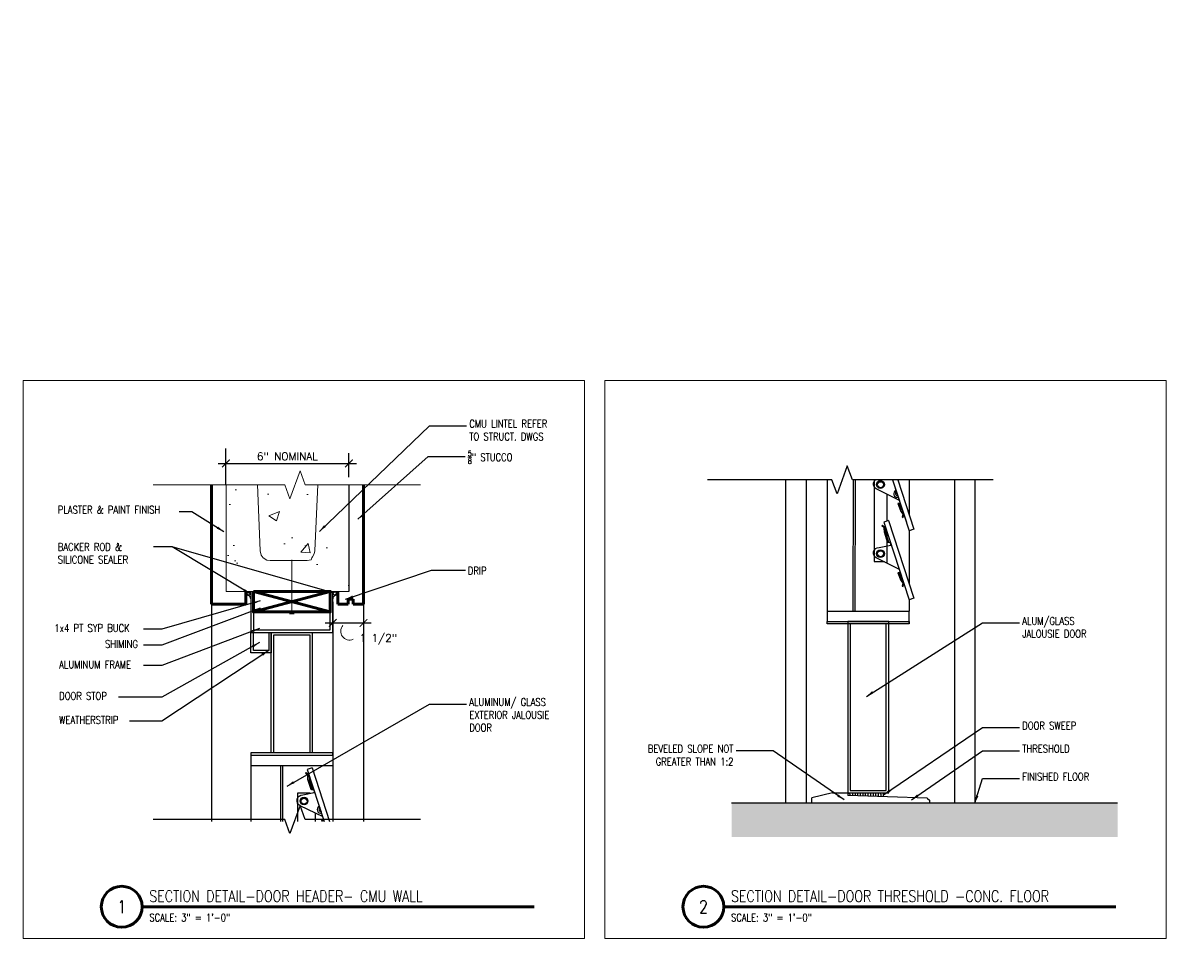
# Model space of a CAD drawing. Header units: inches. Extents: x -3803 to 30266, y -3756 to 4522.
# Tile 22 of 45: x 26411 to 26468, y 3537 to 3582. Entities that reach past the tile are written whole.
import ezdxf
from ezdxf.xclip import XClip

# ---------------------------------------------------------------- set-up
doc = ezdxf.new("R2010")
doc.units = ezdxf.units.IN
doc.header["$LTSCALE"] = 0.011
doc.header["$MEASUREMENT"] = 0
doc.header["$XCLIPFRAME"] = 0
doc.header["$PDMODE"] = 1
doc.linetypes.add('DASHED2', pattern=[0.375, 0.25, -0.125])
doc.layers.get('0').update_dxf_attribs({"linetype": 'CONTINUOUS'})
doc.layers.get('Defpoints').update_dxf_attribs({"linetype": 'CONTINUOUS'})
for name, color, linetype in [('A-elev-1', 1, 'CONTINUOUS'), ('A-elev-5', 5, 'CONTINUOUS'), ('A-elev-8', 8, 'CONTINUOUS'), ('A-elev-9', 9, 'CONTINUOUS'), ('BLUE', 5, 'DASHED2'), ('Object', 7, 'CONTINUOUS')]:
    doc.layers.add(name, color=color, linetype=linetype)
for name, color, linetype, lineweight in [('A-STRC-IDEN-48', 144, 'CONTINUOUS', 50), ('DIM', 4, 'CONTINUOUS', 13), ('G-DIM', 9, 'CONTINUOUS', 18), ('G-NOTE', 134, 'CONTINUOUS', 18), ('G-PEN0', 174, 'CONTINUOUS', 13), ('G-PEN1', 214, 'CONTINUOUS', 18), ('G-PEN2', 8, 'CONTINUOUS', 25), ('G-PEN3', 2, 'CONTINUOUS', 35), ('G-PEN4', 4, 'CONTINUOUS', 50)]:
    doc.layers.add(name, color=color, linetype=linetype, lineweight=lineweight)
doc.layers.add('MS_NONPLOT', color=7, linetype='CONTINUOUS', lineweight=0, plot=False)
doc.styles.add('ROM_SML_004', font='ROMANS.shx', dxfattribs={"width": 0.8, "height": 0.375})
doc.styles.add('ROMANS', font='romans.shx')
doc.styles.add('ROMANS_SML_012', font='ROMANS.shx', dxfattribs={"width": 0.8, "height": 1.125})
doc.dimstyles.new('DIM_004', dxfattribs={"dimscale": 4, "dimtxt": 0.09375, "dimasz": 0.09375, "dimexe": 0.125, "dimexo": 0.09375, "dimgap": 0.03125, "dimtad": 1, "dimdec": 4, "dimrnd": 0.0625, "dimzin": 15, "dimdsep": 46, "dimlunit": 4, "dimtxsty": 'ROMANS', "dimblk1": 'ARCHTICK', "dimblk2": 'ARCHTICK', "dimsah": 1, "dimcen": 0.0625, "dimdle": 0.09375, "dimclrd": 256, "dimclre": 256, "dimclrt": 134, "dimadec": 0, "dimazin": 0, "dimtfac": 1, "dimtdec": 4, "dimtix": 1, "dimtmove": 2, "dimatfit": 3, "dimldrblk": 'ARCHTICK', "dimfxl": 1, "dimtvp": 1.2, "dimfrac": 2, "dimtolj": 1, "dimtzin": 15, "dimarcsym": 0})
doc.dimstyles.new('DIM_004 Leader', dxfattribs={"dimscale": 4, "dimtxt": 0.09375, "dimasz": 0.09375, "dimexe": 0.125, "dimexo": 0.09375, "dimgap": 0.03125, "dimtad": 0, "dimjust": 2, "dimdec": 4, "dimrnd": 0.0625, "dimzin": 15, "dimdsep": 46, "dimlunit": 4, "dimtxsty": 'ROMANS', "dimcen": 0.0625, "dimdle": 0.09375, "dimclrd": 256, "dimclre": 256, "dimclrt": 256, "dimadec": 0, "dimazin": 0, "dimtfac": 1, "dimtdec": 4, "dimtix": 1, "dimtmove": 2, "dimatfit": 3, "dimfxl": 1, "dimtvp": 1.2, "dimfrac": 2, "dimtolj": 1, "dimtzin": 15, "dimarcsym": 0})

# ---------------------------------------------------------------- blocks, each defined once
blk = doc.blocks.new('jalousie door section')
at = {"layer": 'A-elev-8'}
for p, q in [((1.787, -5.875), (-2.213, -5.875)), ((-2.213, -5.875), (-2.213, -6)), ((-2.213, -6), (-2.213, -73.125)), ((-2.213, -6), (1.787, -6)), ((1.787, -6), (1.787, -5.875)), ((1.787, -6), (1.787, -6.5)), ((-0.758, -6.5), (-0.971, -72.625)), ((-0.662, -6.5), (-0.875, -72.625)), ((0.779, -6.615), (0.542, -6.692)), ((0.542, -6.692), (1.783, -10.495)), ((0.779, -6.615), (2.021, -10.417)), ((0.072, -7.847), (0.07, -70.205)), ((0.693, -7.847), (0.072, -7.847)), ((0.935, -8.824), (0.935, -10.489)), ((0.542, -64.9), (1.783, -68.702)), ((0.547, -64.943), (1.658, -68.281)), ((0.779, -64.822), (2.021, -68.624)), ((0.69, -66.912), (0.69, -68.225)), ((0.779, -68.196), (0.542, -68.273)), ((0.542, -68.273), (1.783, -72.076)), ((0.779, -68.196), (2.021, -71.998)), ((0.69, -68.729), (0.69, -70.291)), ((2.021, -68.624), (1.783, -68.702)), ((0.07, -70.205), (0.576, -70.205)), ((2.021, -71.998), (1.783, -72.076)), ((-2.213, -72.625), (1.787, -72.625)), ((1.787, -73.25), (1.787, -72.625)), ((-1.963, -81.507), (-2.963, -81.739)), ((-2.963, -82), (-2.963, -81.739)), ((-2.963, -82), (-2.963, -81.75)), ((-1.963, -81.507), (-1.213, -81.507)), ((-1.213, -81.452), (-1.213, -81.632)), ((2.662, -81.757), (-1.213, -81.632)), ((2.662, -81.757), (2.787, -81.882)), ((2.787, -82.007), (2.787, -81.882))]:
    blk.add_line(p, q, dxfattribs=at)
for points in [[(-1.213, 0), (-1.213, -1), (-2.212, -1), (-2.212, 0)], [(-1.338, 0), (-1.338, -0.875), (-2.087, -0.875), (-2.087, 0)], [(-1.213, -5.875), (-1.213, 0), (0.787, 0), (0.787, -5.875)], [(-2.213, -6.5), (1.787, -6.5)], [(1.787, -6.5), (1.787, -9.679)], [(1.291, -9.153), (1.231, -9.167), (1.383, -9.548), (1.476, -9.683), (1.441, -9.818), (1.489, -9.848), (1.518, -9.689), (1.29, -9.153)], [(1.787, -65.304), (1.787, -67.886)], [(1.291, -67.36), (1.231, -67.374), (1.383, -67.756), (1.476, -67.891), (1.441, -68.026), (1.489, -68.055), (1.518, -67.896), (1.29, -67.36)], [(1.787, -68.701), (1.787, -71.283)], [(1.291, -70.734), (1.231, -70.748), (1.383, -71.129), (1.476, -71.264), (1.441, -71.399), (1.489, -71.428), (1.518, -71.27), (1.29, -70.733)], [(1.787, -72.074), (1.787, -72.625)], [(-1.963, -81.507), (-1.213, -81.507)]]:
    blk.add_lwpolyline(points, dxfattribs=at)
for points in [[(-1.088, -0.125), (0.662, -0.125), (0.662, -5.875), (-1.088, -5.875)], [(-2.213, -73.125), (1.787, -73.125), (1.787, -73.25), (-2.213, -73.25)], [(-1.213, -81.507), (0.787, -81.507), (0.787, -73.125), (-1.213, -73.125)], [(-1.088, -81.382), (0.662, -81.382), (0.662, -73.25), (-1.088, -73.25)]]:
    blk.add_lwpolyline(points, close=True, dxfattribs=at)
for points in [[(1.317, -9.011), (0.2, -8.465, -0.796581), (0.325, -7.931), (0.883, -7.818), (0.891, -7.774), (0.859, -7.706), (0.759, -7.686), (0.735, -7.673), (0.578, -7.191), (0.573, -6.982), (0.456, -6.882), (0.491, -6.847), (0.615, -6.955), (0.629, -7.197), (0.779, -7.656), (0.778, -7.674), (0.765, -7.686)], [(1.317, -67.218), (0.2, -66.672, -0.796581), (0.325, -66.138), (0.883, -66.026), (0.891, -65.981), (0.859, -65.913), (0.759, -65.893), (0.735, -65.88), (0.578, -65.398), (0.573, -65.189), (0.456, -65.089), (0.491, -65.055), (0.615, -65.162), (0.629, -65.404), (0.779, -65.863), (0.778, -65.881), (0.765, -65.893)], [(1.317, -70.592), (0.2, -70.046, -0.796581), (0.325, -69.512), (0.883, -69.399), (0.891, -69.355), (0.859, -69.287), (0.759, -69.267), (0.735, -69.254), (0.578, -68.772), (0.573, -68.563), (0.456, -68.463), (0.491, -68.428), (0.615, -68.536), (0.629, -68.778), (0.779, -69.237), (0.778, -69.254), (0.765, -69.267)]]:
    blk.add_lwpolyline(points, format="xyb", dxfattribs=at)
for centre, radius in [((0.385, -8.235), 0.189), ((0.388, -8.243), 0.147), ((0.385, -66.443), 0.189), ((0.388, -66.45), 0.147), ((0.385, -69.816), 0.189), ((0.388, -69.824), 0.147)]:
    blk.add_circle(centre, radius, dxfattribs=at)
for centre, radius, start, end in [((1.207, -8.658), 0.178, 111.7525, 286.5383), ((1.225, -8.647), 0.109, 124.3511, 273.9396), ((1.207, -66.891), 0.178, 111.7525, 286.5383), ((1.225, -66.88), 0.109, 124.3511, 273.9396), ((-1.213, -81.632), 0.125, 358.1524, 90), ((-1.213, -81.632), 0.25, 358.1524, 30), ((-1.213, -81.632), 0.375, 358.1524, 19.4712), ((-1.213, -81.632), 0.5, 358.1524, 14.4775), ((-1.213, -81.632), 0.625, 358.1524, 11.537), ((-1.213, -81.632), 0.75, 358.1524, 9.5941), ((-1.213, -81.632), 0.875, 358.1524, 8.2132), ((-1.213, -81.632), 1, 358.1524, 7.1808), ((-1.213, -81.632), 1.125, 358.1524, 6.3794), ((-1.213, -81.632), 1.25, 358.1524, 5.7392), ((-1.213, -81.632), 1.375, 358.1524, 5.2159), ((-1.213, -81.632), 1.5, 358.1524, 4.7802), ((-1.213, -81.632), 1.625, 358.1524, 4.4117), ((-1.213, -81.632), 1.75, 358.1524, 4.096)]:
    blk.add_arc(centre, radius, start, end, dxfattribs=at)
blk = doc.blocks.new('window on concrete')
at = {"layer": 'A-elev-8'}
for p, q in [((-0.059, 47.998), (-0.045, 47.998)), ((-3.897, 45.903), (-5.138, 42.101)), ((-3.659, 45.825), (-4.901, 42.023)), ((-4.053, 46.069), (-4.053, 45.426)), ((-3.897, 45.903), (-3.659, 45.825)), ((-2.384, 46.076), (-2.241, 1.646)), ((-2.288, 46.076), (-2.145, 1.505)), ((-1.792, 46.078), (-0.139, 46.078)), ((-1.64, 46.078), (-1.621, 6.978)), ((-0.139, 46.173), (-0.139, 5.045)), ((-3.808, 45.37), (-3.808, 44.661)), ((-1.721, 45.624), (-1.64, 45.624)), ((-3.808, 44.679), (-3.187, 44.679)), ((-3.187, 44.679), (-3.187, 2.924)), ((-4.053, 44.62), (-4.053, 41.913)), ((-3.897, 42.391), (-5.138, 38.588)), ((-5.138, 42.101), (-4.901, 42.023)), ((-3.659, 42.313), (-4.901, 38.511)), ((-3.664, 42.269), (-4.775, 38.931)), ((-3.897, 42.391), (-3.659, 42.313)), ((-3.808, 41.857), (-3.808, 41.148)), ((-4.055, 40.153), (-4.055, 38.509)), ((-3.897, 38.878), (-5.138, 35.076)), ((-5.138, 38.588), (-4.901, 38.511)), ((-3.659, 38.801), (-4.901, 34.998)), ((-3.897, 38.878), (-3.659, 38.801)), ((-4.053, 36.649), (-4.053, 35.004)), ((-3.897, 35.481), (-5.138, 31.679)), ((-5.138, 35.076), (-4.901, 34.998)), ((-3.659, 35.404), (-4.901, 31.601)), ((-3.897, 35.481), (-3.659, 35.404)), ((-4.053, 33.252), (-4.053, 31.607)), ((-3.897, 32.085), (-5.138, 28.282)), ((-5.138, 31.679), (-4.901, 31.601)), ((-3.659, 32.007), (-4.901, 28.205)), ((-3.897, 32.085), (-3.659, 32.007)), ((-4.053, 29.855), (-4.053, 28.211)), ((-3.897, 28.688), (-5.138, 24.886)), ((-5.138, 28.282), (-4.901, 28.205)), ((-3.659, 28.61), (-4.901, 24.808)), ((-3.897, 28.688), (-3.659, 28.61)), ((-4.053, 26.458), (-4.053, 24.814)), ((-3.897, 25.291), (-5.138, 21.489)), ((-5.138, 24.886), (-4.901, 24.808)), ((-3.659, 25.214), (-4.901, 21.411)), ((-3.897, 25.291), (-3.659, 25.214)), ((-4.053, 23.062), (-4.053, 21.417)), ((-3.897, 21.894), (-5.138, 18.092)), ((-5.138, 21.489), (-4.901, 21.411)), ((-3.659, 21.817), (-4.901, 18.014)), ((-3.897, 21.894), (-3.659, 21.817)), ((-4.053, 19.665), (-4.053, 18.02)), ((-3.897, 18.498), (-5.138, 14.695)), ((-5.138, 18.092), (-4.901, 18.014)), ((-3.659, 18.42), (-4.901, 14.618)), ((-3.897, 18.498), (-3.659, 18.42)), ((-4.053, 16.268), (-4.053, 14.624)), ((-3.897, 15.101), (-5.138, 11.298)), ((-3.659, 15.023), (-4.901, 11.221)), ((-3.897, 15.101), (-3.659, 15.023)), ((-5.138, 14.695), (-4.901, 14.618)), ((-4.053, 12.871), (-4.053, 11.227)), ((-3.897, 11.704), (-5.138, 7.902)), ((-3.659, 11.627), (-4.901, 7.824)), ((-3.897, 11.704), (-3.659, 11.627)), ((-5.138, 11.298), (-4.901, 11.221)), ((-4.053, 10.421), (-4.053, 7.83)), ((-3.644, 8.92), (-3.399, 8.636)), ((-3.595, 8.959), (-3.353, 8.679)), ((-3.897, 8.307), (-5.138, 4.505)), ((-3.659, 8.23), (-4.901, 4.427)), ((-3.664, 8.186), (-4.775, 4.848)), ((-3.897, 8.307), (-3.659, 8.23)), ((-5.138, 7.902), (-4.901, 7.824)), ((-5.138, 7.902), (-4.901, 7.824)), ((-3.808, 7.774), (-3.808, 7.065)), ((-3.808, 6.217), (-3.808, 4.905)), ((-3.897, 4.934), (-5.138, 1.131)), ((-3.659, 4.856), (-4.901, 1.054)), ((-3.897, 4.934), (-3.659, 4.856)), ((-1.621, 5.082), (-1.621, 3.482)), ((-5.138, 4.505), (-4.901, 4.427)), ((-3.808, 4.401), (-3.808, 2.838)), ((-0.139, 4.39), (-0.139, 1.509)), ((-4.053, 3.651), (-4.053, 1.646)), ((-3.192, 2.909), (-3.699, 2.909)), ((-5.138, 1.131), (-4.901, 1.054)), ((-4.758, 1.49), (-4.331, 1.49)), ((-4.732, 1.57), (-4.732, 1.49)), ((-4.331, 0), (-4.331, 1.509)), ((-0.046, 0.002), (-0.045, 0.002))]:
    blk.add_line(p, q, dxfattribs=at)
for points in [[(-1.64, 45.624), (-1.721, 45.624), (-1.721, 46.079), (-4.985, 46.065), (-4.986, 47.749)], [(-4.857, 46.065), (-4.857, 42.963)], [(-1.64, 46.078), (-1.64, 45.624)], [(-4.409, 43.365), (-4.349, 43.35), (-4.5, 42.969), (-4.593, 42.834), (-4.559, 42.699), (-4.606, 42.67), (-4.635, 42.829), (-4.407, 43.365)], [(-4.857, 42.157), (-4.857, 39.451)], [(-4.409, 39.852), (-4.349, 39.838), (-4.5, 39.457), (-4.593, 39.322), (-4.559, 39.187), (-4.606, 39.158), (-4.635, 39.316), (-4.407, 39.853)], [(-4.859, 38.638), (-4.859, 36.046)], [(-4.409, 36.34), (-4.349, 36.326), (-4.5, 35.944), (-4.593, 35.81), (-4.559, 35.675), (-4.606, 35.645), (-4.635, 35.804), (-4.407, 36.34)], [(-4.857, 35.134), (-4.857, 32.541)], [(-4.409, 32.943), (-4.349, 32.929), (-4.5, 32.548), (-4.593, 32.413), (-4.559, 32.278), (-4.606, 32.249), (-4.635, 32.407), (-4.407, 32.944)], [(-4.857, 31.737), (-4.857, 29.145)], [(-4.409, 29.546), (-4.349, 29.532), (-4.5, 29.151), (-4.593, 29.016), (-4.559, 28.881), (-4.606, 28.852), (-4.635, 29.011), (-4.407, 29.547)], [(-4.857, 28.34), (-4.857, 25.748)], [(-4.409, 26.15), (-4.349, 26.135), (-4.5, 25.754), (-4.593, 25.619), (-4.559, 25.484), (-4.606, 25.455), (-4.635, 25.614), (-4.407, 26.15)], [(-4.857, 24.943), (-4.857, 22.351)], [(-4.409, 22.753), (-4.349, 22.739), (-4.5, 22.357), (-4.593, 22.222), (-4.559, 22.087), (-4.606, 22.058), (-4.635, 22.217), (-4.407, 22.753)], [(-4.857, 21.546), (-4.857, 18.954)], [(-4.409, 19.356), (-4.349, 19.342), (-4.5, 18.961), (-4.593, 18.826), (-4.559, 18.691), (-4.606, 18.662), (-4.635, 18.82), (-4.407, 19.356)], [(-4.857, 18.15), (-4.857, 15.558)], [(-4.409, 15.959), (-4.349, 15.945), (-4.5, 15.564), (-4.593, 15.429), (-4.559, 15.294), (-4.606, 15.265), (-4.635, 15.423), (-4.407, 15.96)], [(-4.857, 14.753), (-4.857, 12.161)], [(-4.409, 12.563), (-4.349, 12.548), (-4.5, 12.167), (-4.593, 12.032), (-4.559, 11.897), (-4.606, 11.868), (-4.635, 12.027), (-4.407, 12.563)], [(-4.857, 11.356), (-4.857, 8.764)], [(-4.409, 9.166), (-4.349, 9.152), (-4.5, 8.77), (-4.593, 8.635), (-4.559, 8.5), (-4.606, 8.471), (-4.635, 8.63), (-4.407, 9.166)], [(-4.857, 7.959), (-4.857, 5.367)], [(-2.154, 8.308), (-1.975, 8.297), (-1.997, 8.051), (-1.899, 7.967), (-1.776, 6.735), (-1.519, 6.428), (-1.514, 5.554), (-1.824, 5.254), (-1.895, 4.045), (-1.97, 3.921), (-1.987, 3.678), (-2.156, 3.687)], [(-3.172, 6.843), (-2.666, 6.394)], [(-2.77, 7.1), (-2.309, 6.755)], [(-4.409, 5.769), (-4.349, 5.755), (-4.5, 5.374), (-4.593, 5.239), (-4.559, 5.104), (-4.606, 5.074), (-4.635, 5.233), (-4.407, 5.769)], [(-1.442, 5.153), (-0.105, 4.371), (0.152, 4.024), (0.32, 3.99), (0.69, 3.99), (0.723, 4.136), (0.6, 4.538), (0.175, 4.762), (-0.978, 5.802)], [(-4.857, 4.562), (-4.857, 1.994)], [(-2.144, 1.509), (-2.144, 3.578), (-1.695, 3.578), (-1.695, 3.712), (-1.619, 3.712), (-1.619, 3.482), (-2.041, 3.482), (-2.043, 1.509)], [(-4.409, 2.395), (-4.349, 2.381), (-4.5, 2), (-4.593, 1.865), (-4.559, 1.73), (-4.606, 1.701), (-4.635, 1.86), (-4.407, 2.396)], [(-4.331, 1.509), (-4.331, 1.576), (-4.483, 1.576), (-4.483, 1.646), (-2.241, 1.646)], [(-2.205, 1.505), (-2.205, 1.509), (-3.825, 1.509), (-3.825, 1.509)]]:
    blk.add_lwpolyline(points, dxfattribs=at)
for points in [[(-4.435, 43.506), (-3.318, 44.053, 0.796581), (-3.442, 44.587), (-4.001, 44.699), (-4.009, 44.744), (-3.977, 44.812), (-3.876, 44.832), (-3.853, 44.844), (-3.696, 45.327), (-3.691, 45.536), (-3.574, 45.636), (-3.609, 45.67), (-3.732, 45.563), (-3.746, 45.321), (-3.897, 44.861), (-3.895, 44.844), (-3.883, 44.831)], [(-4.435, 39.994), (-3.318, 40.54, 0.796581), (-3.442, 41.075), (-4.001, 41.187), (-4.009, 41.231), (-3.977, 41.299), (-3.876, 41.32), (-3.853, 41.332), (-3.696, 41.814), (-3.691, 42.023), (-3.574, 42.123), (-3.609, 42.158), (-3.732, 42.05), (-3.746, 41.808), (-3.897, 41.349), (-3.895, 41.332), (-3.883, 41.319)], [(-4.435, 36.482), (-3.318, 37.028, 0.796581), (-3.442, 37.562), (-4.001, 37.675), (-4.009, 37.719), (-3.977, 37.787), (-3.876, 37.807), (-3.853, 37.82), (-3.696, 38.302), (-3.691, 38.511), (-3.574, 38.611), (-3.609, 38.646), (-3.732, 38.538), (-3.746, 38.296), (-3.897, 37.837), (-3.895, 37.819), (-3.883, 37.807)], [(-4.435, 33.085), (-3.318, 33.631, 0.796581), (-3.442, 34.165), (-4.001, 34.278), (-4.009, 34.322), (-3.977, 34.39), (-3.876, 34.41), (-3.853, 34.423), (-3.696, 34.905), (-3.691, 35.114), (-3.574, 35.214), (-3.609, 35.249), (-3.732, 35.141), (-3.746, 34.899), (-3.897, 34.44), (-3.895, 34.423), (-3.883, 34.41)], [(-4.435, 29.688), (-3.318, 30.235, 0.796581), (-3.442, 30.769), (-4.001, 30.881), (-4.009, 30.925), (-3.977, 30.994), (-3.876, 31.014), (-3.853, 31.026), (-3.696, 31.509), (-3.691, 31.718), (-3.574, 31.817), (-3.609, 31.852), (-3.732, 31.744), (-3.746, 31.502), (-3.897, 31.043), (-3.895, 31.026), (-3.883, 31.013)], [(-4.435, 26.292), (-3.318, 26.838, 0.796581), (-3.442, 27.372), (-4.001, 27.484), (-4.009, 27.529), (-3.977, 27.597), (-3.876, 27.617), (-3.853, 27.629), (-3.696, 28.112), (-3.691, 28.321), (-3.574, 28.421), (-3.609, 28.455), (-3.732, 28.348), (-3.746, 28.106), (-3.897, 27.647), (-3.895, 27.629), (-3.883, 27.616)], [(-4.435, 22.895), (-3.318, 23.441, 0.796581), (-3.442, 23.975), (-4.001, 24.088), (-4.009, 24.132), (-3.977, 24.2), (-3.876, 24.22), (-3.853, 24.233), (-3.696, 24.715), (-3.691, 24.924), (-3.574, 25.024), (-3.609, 25.059), (-3.732, 24.951), (-3.746, 24.709), (-3.897, 24.25), (-3.895, 24.232), (-3.883, 24.22)], [(-4.009, 24.133), (-3.989, 24.046), (-3.419, 23.937, -0.804516), (-3.404, 23.385), (-4.45, 22.864), (-4.009, 24.133)], [(-4.435, 19.498), (-3.318, 20.044, 0.796581), (-3.442, 20.578), (-4.001, 20.691), (-4.009, 20.735), (-3.977, 20.803), (-3.876, 20.823), (-3.853, 20.836), (-3.696, 21.318), (-3.691, 21.527), (-3.574, 21.627), (-3.609, 21.662), (-3.732, 21.554), (-3.746, 21.312), (-3.897, 20.853), (-3.895, 20.836), (-3.883, 20.823)], [(-4.435, 16.101), (-3.318, 16.647, 0.796581), (-3.442, 17.182), (-4.001, 17.294), (-4.009, 17.338), (-3.977, 17.407), (-3.876, 17.427), (-3.853, 17.439), (-3.696, 17.922), (-3.691, 18.131), (-3.574, 18.23), (-3.609, 18.265), (-3.732, 18.157), (-3.746, 17.915), (-3.897, 17.456), (-3.895, 17.439), (-3.883, 17.426)], [(-4.435, 12.704), (-3.318, 13.251, 0.796581), (-3.442, 13.785), (-4.001, 13.897), (-4.009, 13.942), (-3.977, 14.01), (-3.876, 14.03), (-3.853, 14.042), (-3.696, 14.525), (-3.691, 14.734), (-3.574, 14.834), (-3.609, 14.868), (-3.732, 14.761), (-3.746, 14.518), (-3.897, 14.059), (-3.895, 14.042), (-3.883, 14.029)], [(-4.435, 9.308), (-3.318, 9.854, 0.796581), (-3.442, 10.388), (-4.001, 10.501), (-4.009, 10.545), (-3.977, 10.613), (-3.876, 10.633), (-3.853, 10.646), (-3.696, 11.128), (-3.691, 11.337), (-3.574, 11.437), (-3.609, 11.472), (-3.732, 11.364), (-3.746, 11.122), (-3.897, 10.663), (-3.895, 10.645), (-3.883, 10.633)], [(-4.435, 5.911), (-3.318, 6.457, 0.796581), (-3.442, 6.991), (-4.001, 7.104), (-4.009, 7.148), (-3.977, 7.216), (-3.876, 7.236), (-3.853, 7.249), (-3.696, 7.731), (-3.691, 7.94), (-3.574, 8.04), (-3.609, 8.075), (-3.732, 7.967), (-3.746, 7.725), (-3.897, 7.266), (-3.895, 7.248), (-3.883, 7.236)], [(-3.187, 8.459), (-2.763, 7.098, -0.767087), (-3.18, 6.835)], [(-4.435, 2.537), (-3.318, 3.084, 0.796581), (-3.442, 3.618), (-4.001, 3.73), (-4.009, 3.774), (-3.977, 3.843), (-3.876, 3.863), (-3.853, 3.875), (-3.696, 4.358), (-3.691, 4.567), (-3.574, 4.666), (-3.609, 4.701), (-3.732, 4.594), (-3.746, 4.351), (-3.897, 3.892), (-3.895, 3.875), (-3.883, 3.862)]]:
    blk.add_lwpolyline(points, format="xyb", dxfattribs=at)
for centre, radius in [((-3.503, 44.282), 0.189), ((-3.505, 44.274), 0.147), ((-3.503, 40.77), 0.189), ((-3.505, 40.762), 0.147), ((-3.503, 37.258), 0.189), ((-3.505, 37.25), 0.147), ((-3.503, 33.861), 0.189), ((-3.505, 33.853), 0.147), ((-3.503, 30.464), 0.189), ((-3.505, 30.456), 0.147), ((-3.503, 27.067), 0.189), ((-3.505, 27.06), 0.147), ((-3.503, 23.671), 0.189), ((-3.505, 23.663), 0.147), ((-3.503, 20.274), 0.189), ((-3.505, 20.266), 0.147), ((-3.503, 16.877), 0.189), ((-3.505, 16.869), 0.147), ((-3.503, 13.48), 0.189), ((-3.505, 13.472), 0.147), ((-3.503, 10.083), 0.189), ((-3.505, 10.076), 0.147), ((-3.503, 8.794), 0.189), ((-3.503, 6.687), 0.189), ((-3.505, 6.679), 0.147), ((-3.036, 7.046), 0.107), ((-1.892, 5.996), 0.233), ((-1.88, 5.984), 0.14), ((0.271, 4.345), 0.251), ((0.271, 4.345), 0.167), ((-3.503, 3.313), 0.189), ((-3.505, 3.305), 0.147)]:
    blk.add_circle(centre, radius, dxfattribs=at)
for centre, radius, start, end in [((-4.325, 43.834), 0.178, 253.4617, 68.2475), ((-4.343, 43.845), 0.109, 266.0604, 55.6489), ((-4.325, 40.321), 0.178, 253.4617, 68.2475), ((-4.343, 40.332), 0.109, 266.0604, 55.6489), ((-4.325, 36.835), 0.178, 253.4617, 68.2475), ((-4.343, 36.846), 0.109, 266.0604, 55.6489), ((-4.325, 33.439), 0.178, 253.4617, 68.2475), ((-4.343, 33.45), 0.109, 266.0604, 55.6489), ((-4.325, 30.042), 0.178, 253.4617, 68.2475), ((-4.343, 30.053), 0.109, 266.0604, 55.6489), ((-4.325, 26.645), 0.178, 253.4617, 68.2475), ((-4.343, 26.656), 0.109, 266.0604, 55.6489), ((-4.325, 23.248), 0.178, 253.4617, 68.2475), ((-4.343, 23.259), 0.109, 266.0604, 55.6489), ((-4.325, 19.851), 0.178, 253.4617, 68.2475), ((-4.343, 19.863), 0.109, 266.0604, 55.6489), ((-4.325, 16.455), 0.178, 253.4617, 68.2475), ((-4.343, 16.466), 0.109, 266.0604, 55.6489), ((-4.325, 13.058), 0.178, 253.4617, 68.2475), ((-4.343, 13.069), 0.109, 266.0604, 55.6489), ((-4.325, 9.661), 0.178, 253.4617, 68.2475), ((-4.343, 9.672), 0.109, 266.0604, 55.6489), ((-3.044, 7.037), 0.168, 211.5507, 148.4493), ((-1.866, 5.959), 0.911, 114.3028, 245.6972), ((-1.866, 5.959), 0.911, 271.8707, 85.1759), ((-4.325, 6.238), 0.178, 253.4617, 68.2475), ((-4.343, 6.249), 0.109, 266.0604, 55.6489)]:
    blk.add_arc(centre, radius, start, end, dxfattribs=at)
at = {"layer": 'DIM', "ltscale": 10}
blk.add_line((-4.906, 47.752), (-4.906, 48.003), dxfattribs=at)
at = {"layer": 'DIM', "ltscale": 10, "flags": 128}
blk.add_lwpolyline([(-0.647, 47.752), (-0.125, 47.752), (-0.139, 46.173), (-4.905, 46.173), (-4.906, 47.752), (-4.397, 47.752)], dxfattribs=at)
blk.add_lwpolyline([(-0.139, 0.002), (-4.262, 0), (-4.262, 1.509), (-0.139, 1.509)], close=True, dxfattribs=at)
blk = doc.blocks.new('scheme 04')
at = {"layer": 'G-PEN0', "true_color": 0xc7c8ca}
blk.add_hatch(color=9, dxfattribs=at).paths.add_polyline_path([(-413.188, -60), (-413.188, -65.994), (-364.496, -65.994), (-364.496, -60)])
at = {"layer": 'G-PEN0'}
h = blk.add_hatch(dxfattribs=at)
h.set_pattern_fill('AR-CONC', color=256, scale=0.75, style=0)
h.set_pattern_definition([(50, (-30017.301, -3836.3353), (5.3794514, -0.470641), [0.5625, -6.1875]), (355, (-30017.301, -3836.3353), (-1.040635, 5.641441), [0.45, -4.95]), (100.451444, (-30016.853, -3836.3745), (4.33881635, 5.1707999), [0.4780514, -5.2585658]), (46.1842, (-30017.301, -3834.835), (8.00431, -1.2413946), [0.84375, -9.28125]), (96.635635, (-30016.634, -3834.939), (7.0099646, 7.3058895), [0.7170776, -7.8878532]), (351.184164, (-30017.301, -3834.835), (7.0099646, 7.3058895), [0.675, -7.425]), (21, (-30016.551, -3835.2103), (4.4768029, -3.0196417), [0.5625, -6.1875]), (326, (-30016.551, -3835.2103), (1.824865, 5.4386253), [0.45, -4.95]), (71.451445, (-30016.178, -3835.462), (6.3016678, 2.41898365), [0.4780514, -5.2585658]), (37.5, (-30017.3011, -3836.3353), (0.09119891, 2.4967039), [0, -4.89, 0, -5.025, 0, -4.96875]), (7.5, (-30017.3011, -3836.3353), (1.97302153, 2.95808784), [0, -2.865, 0, -4.7775, 0, -1.89375]), (327.5, (-30018.9736, -3836.3353), (4.00366827, -0.16916154), [0, -1.875, 0, -5.85, 0, -7.7625]), (317.5, (-30019.7236, -3836.3353), (4.37389627, 0.75078737), [0, -2.4375, 0, -3.885, 0, -5.5125])])
h.paths.add_polyline_path([(-137.542, -150.265), (-131.541, -150.265), (-131.542, -190), (-137.542, -190)])
h.paths.add_polyline_path([(-137.47, -90), (-131.433, -90), (-131.541, -101.994), (-137.541, -101.998)])
h = blk.add_hatch(dxfattribs=at)
h.set_pattern_fill('AR-CONC', color=256, scale=0.75, style=0)
h.set_pattern_definition([(50, (-30029.264, -3832.3353), (5.3794514, -0.470641), [0.5625, -6.1875]), (355, (-30029.264, -3832.3353), (-1.040635, 5.641441), [0.45, -4.95]), (100.451444, (-30028.8156, -3832.3745), (4.33881635, 5.1707999), [0.4780514, -5.2585658]), (46.1842, (-30029.264, -3830.835), (8.00431, -1.2413946), [0.84375, -9.28125]), (96.635635, (-30028.597, -3830.939), (7.0099646, 7.3058895), [0.7170776, -7.8878532]), (351.184164, (-30029.264, -3830.835), (7.0099646, 7.3058895), [0.675, -7.425]), (21, (-30028.514, -3831.2103), (4.4768029, -3.0196417), [0.5625, -6.1875]), (326, (-30028.514, -3831.2103), (1.824865, 5.4386253), [0.45, -4.95]), (71.451445, (-30028.141, -3831.462), (6.3016678, 2.41898365), [0.4780514, -5.2585658]), (37.5, (-30029.2639, -3832.3353), (0.09119891, 2.4967039), [0, -4.89, 0, -5.025, 0, -4.96875]), (7.5, (-30029.264, -3832.3353), (1.97302153, 2.95808784), [0, -2.865, 0, -4.7775, 0, -1.89375]), (327.5, (-30030.9364, -3832.3353), (4.00366827, -0.16916154), [0, -1.875, 0, -5.85, 0, -7.7625]), (317.5, (-30031.6864, -3832.3353), (4.37389627, 0.75078737), [0, -2.4375, 0, -3.885, 0, -5.5125])])
h.paths.add_polyline_path([(-390.603, -102), (-384.478, -102), (-384.599, -94.369), (-390.599, -94.369)])
at = {"ltscale": 10}
blk.add_line((-389.39, -102.188), (-389.39, -102), dxfattribs=at)
at = {"layer": 'A-elev-5', "ltscale": 10}
blk.add_line((-364.496, -60), (-413.188, -60), dxfattribs=at)
at = {"layer": 'A-elev-9'}
for p, q in [((-391.976, 22.25), (-391.99, -60)), ((-383.732, 22.25), (-383.732, -60)), ((-382.732, 22.5), (-382.732, -60)), ((-390.98, 22), (-390.98, -60)), ((-391.307, -102.625), (-391.307, -186.375)), ((-383.89, -102.625), (-383.89, -186.375))]:
    blk.add_line(p, q, dxfattribs=at)
at = {"layer": 'A-elev-9', "ltscale": 10}
blk.add_line((-385.39, -104), (-385.39, -186), dxfattribs=at)
at = {"layer": 'A-elev-9'}
for points in [[(-389.39, -102), (-389.39, -104), (-385.39, -104), (-385.39, -102)], [(-389.265, -102), (-389.265, -103.875), (-385.515, -103.875), (-385.515, -102)]]:
    blk.add_lwpolyline(points, dxfattribs=at)
at = {"layer": 'BLUE', "color": 5, "ltscale": 10}
blk.add_line((-384.515, -60), (-413.188, -60), dxfattribs=at)
at = {"layer": 'DIM', "color": 4, "ltscale": 10}
blk.add_line((-393.515, -60), (-400.019, -60), dxfattribs=at)
at = {"layer": 'G-PEN0', "flags": 128}
blk.add_lwpolyline([(-390.599, -101.994), (-384.599, -101.994), (-384.599, -94.369), (-390.599, -94.369)], close=True, dxfattribs=at)
at = {"layer": 'G-PEN1'}
for p, q in [((-388.939, -100.014), (-389.169, -94.369)), ((-386.028, -94.369), (-386.259, -100.014)), ((-388.889, -100.219), (-388.939, -100.014)), ((-388.889, -100.219), (-388.939, -100.014)), ((-386.259, -100.014), (-386.299, -100.159)), ((-388.786, -100.355), (-388.889, -100.219)), ((-388.616, -100.462), (-388.786, -100.355)), ((-388.439, -100.494), (-388.616, -100.462)), ((-386.633, -100.494), (-388.439, -100.494)), ((-386.44, -100.458), (-386.633, -100.494)), ((-386.418, -100.36), (-386.44, -100.458)), ((-386.376, -100.305), (-386.418, -100.36)), ((-386.299, -100.159), (-386.376, -100.305))]:
    blk.add_line(p, q, dxfattribs=at)
at = {"layer": 'G-PEN2'}
for p, q in [((-384.599, -94.369), (-384.599, -101.994)), ((-131.541, -101.994), (-131.541, -149.997)), ((-146.166, -149.749), (-146.165, -102.62))]:
    blk.add_line(p, q, dxfattribs=at)
at = {"layer": 'G-PEN4'}
for p, q in [((-391.307, -102.625), (-391.307, -65.744)), ((-383.89, -102.625), (-383.89, -65.744)), ((-389.64, -102), (-389.64, -102.625)), ((-385.14, -102), (-385.14, -102.625)), ((-391.307, -102.625), (-389.64, -102.625)), ((-385.14, -102.625), (-384.64, -102.625)), ((-384.64, -102.375), (-384.64, -102.625)), ((-384.64, -102.375), (-384.39, -102.375)), ((-384.39, -102.375), (-384.39, -102.625)), ((-384.39, -102.625), (-383.89, -102.625))]:
    blk.add_line(p, q, dxfattribs=at)
for name, p in [('jalousie door section', (-387.731, 22.007)), ('window on concrete', (-139.415, -149.997)), ('jalousie door section', (-387.178, -104))]:
    blk.add_blockref(name, p)
blk = doc.blocks.new('_ArchTick')
at = {"color": 0, "linetype": 'ByBlock', "const_width": 0.15}
blk.add_lwpolyline([(-0.5, -0.5), (0.5, 0.5)], dxfattribs=at)
blk = doc.blocks.new('*D199')
at = {"layer": 'Defpoints', "color": 0, "ltscale": 10, "transparency": 16777216}
for p in [(15.115, 16.829), (16.615, 16.829), (15.115, 15.417)]:
    blk.add_point(p, dxfattribs=at)
at = {"layer": 'G-DIM', "lineweight": -2, "ltscale": 10, "transparency": 16777216}
for p, q in [((15.115, 16.454), (15.115, 14.917)), ((16.615, 16.454), (16.615, 14.917)), ((16.99, 15.417), (14.74, 15.417))]:
    blk.add_line(p, q, dxfattribs=at)
at = {"layer": 'G-DIM', "lineweight": -2, "ltscale": 10, "transparency": 16777216, "xscale": 0.375, "yscale": 0.375, "zscale": 0.375, "rotation": 180}
blk.add_blockref('_ArchTick', (15.115, 15.417), dxfattribs=at)
at = {"layer": 'G-DIM', "lineweight": -2, "ltscale": 10, "transparency": 16777216, "xscale": 0.375, "yscale": 0.375, "zscale": 0.375}
blk.add_blockref('_ArchTick', (16.615, 15.417), dxfattribs=at)
at = {"layer": 'G-DIM', "color": 134, "ltscale": 10, "transparency": 16777216, "insert": (17.339, 14.622), "char_height": 0.375, "attachment_point": 5, "style": 'ROMANS'}
blk.add_mtext('\\A1;1 1/2"', dxfattribs=at)
blk = doc.blocks.new('*D200')
at = {"layer": 'Defpoints', "color": 0, "ltscale": 10, "transparency": 16777216}
for p in [(15.904, 23.21), (9.902, 22.164), (15.904, 22.164)]:
    blk.add_point(p, dxfattribs=at)
at = {"layer": 'G-DIM', "lineweight": -2, "ltscale": 10, "transparency": 16777216}
for p, q in [((9.527, 23.21), (16.279, 23.21)), ((9.902, 22.539), (9.902, 23.71)), ((15.904, 22.539), (15.904, 23.71))]:
    blk.add_line(p, q, dxfattribs=at)
at = {"layer": 'G-DIM', "lineweight": -2, "ltscale": 10, "transparency": 16777216, "xscale": 0.375, "yscale": 0.375, "zscale": 0.375, "rotation": 180}
blk.add_blockref('_ArchTick', (9.902, 23.21), dxfattribs=at)
at = {"layer": 'G-DIM', "lineweight": -2, "ltscale": 10, "transparency": 16777216, "xscale": 0.375, "yscale": 0.375, "zscale": 0.375}
blk.add_blockref('_ArchTick', (15.904, 23.21), dxfattribs=at)
at = {"layer": 'G-DIM', "color": 134, "ltscale": 10, "transparency": 16777216, "insert": (12.903, 23.558), "char_height": 0.375, "attachment_point": 5, "style": 'ROMANS'}
blk.add_mtext('\\A1;6" NOMINAL', dxfattribs=at)
blk = doc.blocks.new('K')
ref = blk.add_blockref('scheme 04', (32746.991, 3642.441))
XClip(ref).set_block_clipping_path([(-149.4452850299, -156.3672988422), (-127.4154020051, -139.1854295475)])
blk = doc.blocks.new('D')
at = {"ltscale": 10}
blk.add_line((9.90221, 22.1644), (9.90221, 23.9429), dxfattribs=at)
at = {"layer": 'A-elev-1', "ltscale": 10}
for centre in [(11.02031, 16.8619), (15.20998, 16.8619)]:
    blk.add_circle(centre, 0.08401, dxfattribs=at)
for centre, start, end in [((10.9211, 16.58282), 6.463243, 106.65185), ((15.30919, 16.58282), 73.34815, 173.536757)]:
    blk.add_arc(centre, 0.19528, start, end, dxfattribs=at)
at = {"layer": 'G-DIM', "ltscale": 10}
blk.add_lwpolyline([(19.39281, 22.1644), (13.77141, 22.1644), (13.52141, 22.85127), (13.02141, 21.47753), (12.77141, 22.1644), (6.35417, 22.1644)], dxfattribs=at)
blk.add_arc((15.93725, 15.01832), 0.43297, 138.827106, 293.741072, dxfattribs=at)
at = {"layer": 'G-PEN3', "ltscale": 10, "const_width": 0.05}
for points in [[(13.11514, 15.86837), (13.11514, 18.51872)], [(12.99014, 15.86837), (13.24014, 15.86837)]]:
    blk.add_lwpolyline(points, dxfattribs=at)
at = {"layer": 'G-PEN4', "ltscale": 10}
for p, q in [((11.24014, 16.95742), (14.99014, 15.95742)), ((14.99014, 16.95742), (11.24014, 15.95742))]:
    blk.add_line(p, q, dxfattribs=at)
blk.add_lwpolyline([(11.24014, 16.95742), (14.99014, 16.95742), (14.99014, 15.95742), (11.24014, 15.95742), (11.24014, 16.95742)], dxfattribs=at)
at = {"layer": 'Object', "linetype": 'Continuous'}
blk.add_lwpolyline([(19.39281, 5.81831), (13.77141, 5.81831), (13.52141, 6.50518), (13.02141, 5.13145), (12.77141, 5.81831), (6.35417, 5.81831)], dxfattribs=at)
at = {"layer": 'G-DIM', "ltscale": 10}
ref = blk.add_blockref('scheme 04', (400.50554, 118.95742), dxfattribs=at)
XClip(ref).set_block_clipping_path([(-394.6189101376, -113.2377347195), (-375.7661047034, -96.7788095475)])
at = {"layer": 'G-NOTE', "char_height": 0.375, "attachment_point": 1, "style": 'ROM_SML_004'}
for s, insert in [('CMU LINTEL REFER\\PTO STRUCT. DWGS', (21.78126, 25.33878)), ('\\A1;{\\H0.7x;\\S5/8;}" STUCCO', (21.70857, 23.83066)), ('\\A1;PLASTER & PAINT FINISH', (1.69266, 21.13498)), ('BACKER ROD &\\PSILICONE SEALER', (1.69266, 19.32353)), ('\\A1;DRIP ', (21.70857, 18.16368)), ('\\A1;1x4 PT SYP BUCK', (1.52273, 15.35679)), ('\\A1;SHIMING', (3.99615, 14.5767)), ('\\A1;ALUMINUM FRAME', (1.75769, 13.57727)), ('\\A1;DOOR STOP', (1.75769, 12.04357)), ('ALUMINUM/ GLASS\\PEXTERIOR JALOUSIE\\PDOOR', (21.78126, 11.74209)), ('\\A1;WEATHERSTRIP', (1.75769, 10.87037))]:
    blk.add_mtext_dynamic_manual_height_columns(s, width=5.8915306, gutter_width=1.875, heights=[0], dxfattribs=dict(at, insert=insert))
at = {"layer": 'G-DIM', "ltscale": 10}
dim = blk.add_linear_dim(base=(15.90439, 23.20986), p1=(9.90221, 22.1644), p2=(15.90439, 22.16395), text='<> NOMINAL', dimstyle='DIM_004', dxfattribs=at)
dim.commit()
dim.dimension.update_dxf_attribs({"geometry": '*D200', "text_midpoint": (12.9033, 23.55807)})
dim = blk.add_linear_dim(base=(15.11514, 15.41738), p1=(16.61514, 16.82902), p2=(15.11514, 16.82902), dimstyle='DIM_004', dxfattribs=at)
dim.commit()
dim.dimension.update_dxf_attribs({"geometry": '*D199', "text_midpoint": (17.33933, 14.62199), "dimtype": 128})
at = {"layer": 'G-NOTE'}
for points in [[(14.46106, 19.89248), (19.8454, 25.05489), (21.6483, 25.05489)], [(16.3476, 20.48294), (19.77271, 23.54677), (21.57561, 23.54677)], [(9.80073, 19.87967), (8.23888, 20.85108), (7.61986, 20.85108)], [(11.11514, 16.83242), (7.27269, 19.13418), (6.37124, 19.13418)], [(15.19004, 16.86779), (7.27269, 19.13418), (6.37124, 19.13418)], [(15.74014, 16.58242), (19.93133, 18.00304), (21.604, 18.00364)], [(11.56988, 16.4952), (6.77749, 15.11616), (5.87604, 15.11616)], [(11.56988, 16.14771), (6.77749, 14.33607), (5.87604, 14.33607)], [(11.53213, 15.14828), (6.77749, 13.33664), (5.87604, 13.33664)], [(11.53213, 14.45902), (6.77749, 11.80295), (4.64805, 11.80295)], [(11.98986, 14.08242), (6.77749, 10.62975), (5.20013, 10.62975)], [(12.88461, 7.45241), (19.8454, 11.4582), (21.6483, 11.4582)]]:
    blk.add_leader(points, dimstyle='DIM_004 Leader', override={"dimgap": 0.03125, "dimtad": 0}, dxfattribs=at)
blk = doc.blocks.new('C')
at = {"layer": 'Object', "linetype": 'Continuous'}
blk.add_lwpolyline([(18.958, 22.408), (12.087, 22.408), (11.837, 23.095), (11.337, 21.721), (11.087, 22.408), (5.019, 22.408)], dxfattribs=at)
ref = blk.add_blockref('scheme 04', (400.803, 66.617))
XClip(ref).set_block_clipping_path([(-394.6189101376, -61.6445663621), (-375.7661047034, -44.2030273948)])
at = {"layer": 'G-NOTE', "char_height": 0.375, "style": 'ROM_SML_004'}
for s, heights, insert, attachment_point in [('\\A1;ALUM/GLASS\\PJALOUSIE DOOR', [3.842], (20.379, 15.704), 1), ('\\A1;DOOR SWEEP', [0], (20.379, 10.594), 1), ('\\A1;BEVELED SLOPE NOT GREATER THAN 1:2', [0], (6.276, 9.461), 3), ('\\A1;THRESHOLD', [0], (20.379, 9.461), 1), ('\\A1;FINISHED FLOOR', [0], (20.379, 8.1), 1)]:
    blk.add_mtext_dynamic_manual_height_columns(s, width=5.89153, gutter_width=1.875, heights=heights, dxfattribs=dict(at, insert=insert, attachment_point=attachment_point))
at = {"layer": 'G-NOTE'}
for points in [[(12.769, 11.836), (18.443, 15.42), (20.246, 15.42)], [(13.609, 7.026), (18.443, 10.31), (20.246, 10.31)], [(11.69, 6.776), (8.212, 9.177), (6.409, 9.177)], [(14.965, 6.776), (18.443, 9.177), (20.246, 9.177)], [(18.071, 6.617), (18.443, 7.816), (20.246, 7.816)]]:
    blk.add_leader(points, dimstyle='DIM_004 Leader', override={"dimgap": 0.03125, "dimtad": 0}, dxfattribs=at)

msp = doc.modelspace()

# ---------------------------------------------------------------- linework, layer by layer
at = {"layer": 'A-STRC-IDEN-48'}
for p, q in [((26416.8696272, 3538.7031712), (26436.0073734, 3538.7031712)), ((26416.8696272, 3538.7031712), (26436.0073734, 3538.7031712)), ((26445.2696272, 3538.7031712), (26464.4073734, 3538.7031712))]:
    msp.add_line(p, q, dxfattribs=at)
for centre in [(26415.8696272, 3538.7031712), (26444.2696272, 3538.7031712)]:
    msp.add_circle(centre, 1, dxfattribs=at)
at = {"layer": 'MS_NONPLOT'}
for points in [[(26411.0552016, 3564.4138145), (26438.4552016, 3564.4138145), (26438.4552016, 3537.1480665), (26411.0552016, 3537.1480665)], [(26439.4552016, 3564.4138145), (26466.8552016, 3564.4138145), (26466.8552016, 3537.1480665), (26439.4552016, 3537.1480665)]]:
    msp.add_lwpolyline(points, close=True, dxfattribs=at)

# ---------------------------------------------------------------- block references
for name, p in [('D', (26411.0552016, 3537.1480665)), ('C', (26439.4552016, 3537.1480665)), ('K', (-6153.2249137, 28.25))]:
    msp.add_blockref(name, p)

# ---------------------------------------------------------------- texts
at = {"layer": 'A-STRC-IDEN-48', "char_height": 0.375, "width": 18.790885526, "attachment_point": 4, "line_spacing_factor": 0.903611, "style": 'ROMANS_SML_012'}
for s, insert in [('\\A1;{\\H1.5x;SECTION DETAIL-DOOR HEADER- CMU WALL}', (26417.2164879, 3539.221217)), ('\\A1;{\\H1.5x;SECTION DETAIL-DOOR THRESHOLD -CONC. FLOOR}', (26445.6164878, 3539.221217))]:
    msp.add_mtext(s, dxfattribs=dict(at, insert=insert))
at = {"layer": 'G-NOTE', "line_spacing_factor": 0.903611, "style": 'ROMANS_SML_012'}
for s, insert, char_height, attachment_point in [('\\A1;1', (26415.8696272, 3538.7031712), 0.625, 5), ('\\A1;2', (26444.2696272, 3538.7031712), 0.625, 5), ('\\A1;SCALE: 3" = 1\'-0"', (26417.2164879, 3538.1761019), 0.375, 4), ('\\A1;SCALE: 3" = 1\'-0"', (26445.6164878, 3538.1761019), 0.375, 4)]:
    msp.add_mtext(s, dxfattribs=dict(at, insert=insert, char_height=char_height, attachment_point=attachment_point))

doc.saveas('drawing.dxf')
